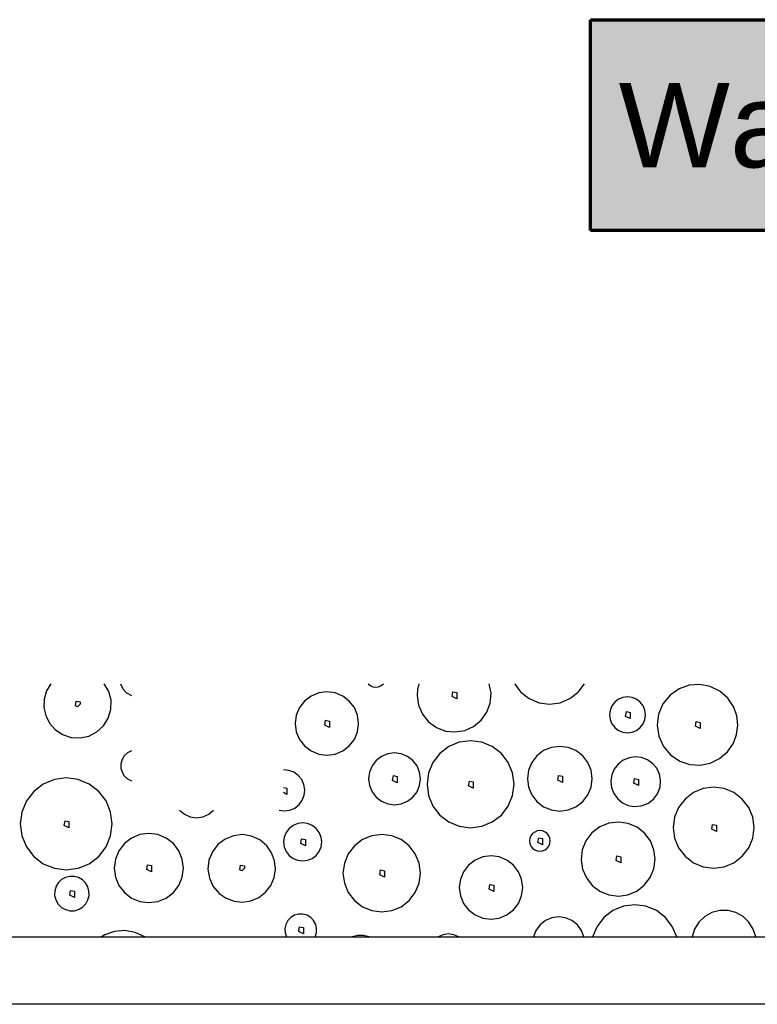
# Model space of a CAD drawing. Extents: x -94 to 1256, y 388 to 888.
# Tile 21 of 51: x 182 to 200, y 710 to 733. Entities that reach past the tile are written whole.
import ezdxf

# ---------------------------------------------------------------- set-up
doc = ezdxf.new("R2010")
doc.units = 0
doc.layers.get('0').update_dxf_attribs({"lineweight": 25})
doc.layers.add('S_Schmutzwasser', color=5, linetype='Continuous', lineweight=70, true_color=0x0000ff)
doc.layers.add('X_Schraffur', color=7, linetype='Continuous', lineweight=25, true_color=0xc0c0c0)
doc.layers.add('X_Geometrie', color=7, linetype='Continuous', lineweight=25)
doc.styles.get("Standard").update_dxf_attribs({"font": 'arial.ttf'})

# ---------------------------------------------------------------- blocks, each defined once
blk = doc.blocks.new('Polygon-A07F5X39WF', base_point=(121.759, 709.863))
at = {"color": 0, "linetype": 'ByBlock', "lineweight": -2, "ltscale": 0.25}
for p, q in [((121.759, 711.463), (340.63, 711.463)), ((340.63, 709.863), (121.759, 709.863))]:
    blk.add_line(p, q, dxfattribs=at)
blk = doc.blocks.new('Schraffur-A07F5X3JWF', base_point=(118.259, 711.463))
at = {"color": 0, "linetype": 'ByBlock', "lineweight": -2, "ltscale": 0.25}
for p, q in [((183.093, 717.463), (182.993, 717.292)), ((184.465, 717.277), (184.358, 717.463)), ((184.742, 717.463), (184.799, 717.346)), ((184.799, 717.346), (184.888, 717.25)), ((190.611, 717.463), (190.663, 717.419)), ((190.663, 717.419), (190.725, 717.391)), ((190.725, 717.391), (190.793, 717.382)), ((190.793, 717.382), (190.86, 717.391)), ((190.86, 717.391), (190.922, 717.419)), ((190.922, 717.419), (190.975, 717.463)), ((191.812, 717.463), (191.779, 717.324)), ((193.523, 717.236), (193.482, 717.463)), ((194.078, 717.463), (194.23, 717.263)), ((195.589, 717.263), (195.741, 717.463)), ((197.981, 717.341), (197.765, 717.19)), ((198.219, 717.426), (197.981, 717.341)), ((198.471, 717.444), (198.219, 717.426)), ((198.719, 717.397), (198.471, 717.444)), ((198.946, 717.286), (198.719, 717.397)), ((182.993, 717.292), (182.937, 717.101)), ((184.519, 717.07), (184.465, 717.277)), ((184.888, 717.25), (185.001, 717.184)), ((189.259, 717.171), (189.103, 717.052)), ((189.44, 717.246), (189.259, 717.171)), ((189.634, 717.272), (189.44, 717.246)), ((189.828, 717.246), (189.634, 717.272)), ((190.01, 717.171), (189.828, 717.246)), ((190.165, 717.052), (190.01, 717.171)), ((191.779, 717.324), (191.77, 717.181)), ((191.77, 717.181), (191.804, 716.952)), ((192.6, 717.159), (192.618, 717.27)), ((192.711, 717.103), (192.6, 717.159)), ((192.618, 717.27), (192.711, 717.252)), ((192.711, 717.252), (192.711, 717.103)), ((193.503, 717.005), (193.523, 717.236)), ((194.23, 717.263), (194.429, 717.11)), ((194.429, 717.11), (194.661, 717.014)), ((195.159, 717.014), (195.39, 717.11)), ((195.39, 717.11), (195.589, 717.263)), ((196.648, 717.14), (196.544, 717.098)), ((196.758, 717.155), (196.648, 717.14)), ((196.869, 717.14), (196.758, 717.155)), ((196.973, 717.098), (196.869, 717.14)), ((197.765, 717.19), (197.598, 716.985)), ((199.136, 717.119), (198.946, 717.286)), ((199.276, 716.908), (199.136, 717.119)), ((182.937, 717.101), (182.93, 716.903)), ((182.93, 716.903), (182.973, 716.709)), ((183.679, 716.939), (183.697, 717.05)), ((183.726, 716.915), (183.679, 716.939)), ((183.697, 717.05), (183.79, 717.032)), ((183.726, 716.915), (183.79, 716.979)), ((183.79, 717.032), (183.79, 716.979)), ((184.516, 716.856), (184.519, 717.07)), ((188.984, 716.896), (188.909, 716.715)), ((189.103, 717.052), (188.984, 716.896)), ((190.285, 716.896), (190.165, 717.052)), ((190.36, 716.715), (190.285, 716.896)), ((191.804, 716.952), (191.897, 716.741)), ((193.424, 716.788), (193.503, 717.005)), ((194.661, 717.014), (194.91, 716.981)), ((194.91, 716.981), (195.159, 717.014)), ((196.387, 716.941), (196.345, 716.838)), ((196.456, 717.03), (196.387, 716.941)), ((196.544, 717.098), (196.456, 717.03)), ((197.061, 717.03), (196.973, 717.098)), ((197.129, 716.941), (197.061, 717.03)), ((197.172, 716.838), (197.129, 716.941)), ((197.598, 716.985), (197.494, 716.743)), ((199.349, 716.7), (199.276, 716.908)), ((182.973, 716.709), (183.062, 716.531)), ((184.343, 716.468), (184.455, 716.65)), ((184.455, 716.65), (184.516, 716.856)), ((188.909, 716.715), (188.883, 716.521)), ((190.385, 716.521), (190.36, 716.715)), ((191.897, 716.741), (192.042, 716.561)), ((193.29, 716.6), (193.424, 716.788)), ((196.345, 716.838), (196.33, 716.727)), ((196.33, 716.727), (196.345, 716.616)), ((196.711, 716.69), (196.73, 716.802)), ((196.823, 716.635), (196.711, 716.69)), ((196.73, 716.802), (196.823, 716.783)), ((196.823, 716.783), (196.823, 716.635)), ((197.187, 716.727), (197.172, 716.838)), ((197.172, 716.616), (197.187, 716.727)), ((197.494, 716.743), (197.46, 716.481)), ((199.372, 716.481), (199.349, 716.7)), ((183.062, 716.531), (183.192, 716.381)), ((184.186, 716.322), (184.343, 716.468)), ((188.883, 716.521), (188.909, 716.326)), ((189.587, 716.484), (189.605, 716.596)), ((189.698, 716.429), (189.587, 716.484)), ((189.605, 716.596), (189.698, 716.577)), ((189.698, 716.577), (189.698, 716.429)), ((190.36, 716.326), (190.385, 716.521)), ((192.042, 716.561), (192.228, 716.424)), ((192.228, 716.424), (192.444, 716.342)), ((192.902, 716.356), (193.112, 716.452)), ((193.112, 716.452), (193.29, 716.6)), ((196.345, 716.616), (196.387, 716.513)), ((196.387, 716.513), (196.456, 716.424)), ((196.456, 716.424), (196.544, 716.356)), ((196.973, 716.356), (197.061, 716.424)), ((197.061, 716.424), (197.129, 716.513)), ((197.129, 716.513), (197.172, 716.616)), ((197.46, 716.481), (197.499, 716.22)), ((198.369, 716.454), (198.387, 716.565)), ((198.48, 716.398), (198.369, 716.454)), ((198.387, 716.565), (198.48, 716.547)), ((198.48, 716.547), (198.48, 716.398)), ((199.344, 716.262), (199.372, 716.481)), ((183.192, 716.381), (183.369, 716.261)), ((183.369, 716.261), (183.572, 716.191)), ((183.572, 716.191), (183.786, 716.179)), ((183.786, 716.179), (183.995, 716.223)), ((183.995, 716.223), (184.186, 716.322)), ((188.909, 716.326), (188.984, 716.145)), ((190.285, 716.145), (190.36, 716.326)), ((192.444, 716.342), (192.674, 716.319)), ((192.674, 716.319), (192.902, 716.356)), ((196.544, 716.356), (196.648, 716.313)), ((196.648, 716.313), (196.758, 716.298)), ((196.758, 716.298), (196.869, 716.313)), ((196.869, 716.313), (196.973, 716.356)), ((197.499, 716.22), (197.608, 715.979)), ((199.267, 716.055), (199.344, 716.262)), ((188.984, 716.145), (189.103, 715.99)), ((189.103, 715.99), (189.259, 715.87)), ((190.01, 715.87), (190.165, 715.99)), ((190.165, 715.99), (190.285, 716.145)), ((192.523, 715.974), (192.309, 715.81)), ((192.771, 716.077), (192.523, 715.974)), ((193.038, 716.112), (192.771, 716.077)), ((193.305, 716.077), (193.038, 716.112)), ((193.554, 715.974), (193.305, 716.077)), ((193.768, 715.81), (193.554, 715.974)), ((194.955, 715.953), (194.77, 715.877)), ((195.154, 715.979), (194.955, 715.953)), ((195.352, 715.953), (195.154, 715.979)), ((195.537, 715.877), (195.352, 715.953)), ((197.608, 715.979), (197.779, 715.778)), ((199.128, 715.852), (199.267, 716.055)), ((184.834, 715.753), (184.78, 715.665)), ((184.909, 715.824), (184.834, 715.753)), ((185.001, 715.871), (184.909, 715.824)), ((189.259, 715.87), (189.44, 715.795)), ((189.44, 715.795), (189.634, 715.77)), ((189.634, 715.77), (189.828, 715.795)), ((189.828, 715.795), (190.01, 715.87)), ((190.931, 715.741), (190.804, 715.643)), ((191.079, 715.803), (190.931, 715.741)), ((191.238, 715.824), (191.079, 715.803)), ((191.398, 715.803), (191.238, 715.824)), ((191.546, 715.741), (191.398, 715.803)), ((191.673, 715.643), (191.546, 715.741)), ((192.309, 715.81), (192.145, 715.596)), ((193.932, 715.596), (193.768, 715.81)), ((194.611, 715.755), (194.489, 715.596)), ((194.77, 715.877), (194.611, 715.755)), ((195.696, 715.755), (195.537, 715.877)), ((195.818, 715.596), (195.696, 715.755)), ((196.942, 715.729), (196.793, 715.707)), ((197.091, 715.713), (196.942, 715.729)), ((197.231, 715.66), (197.091, 715.713)), ((197.779, 715.778), (197.998, 715.631)), ((198.941, 715.691), (199.128, 715.852)), ((184.78, 715.665), (184.752, 715.566)), ((184.752, 715.566), (184.752, 715.463)), ((190.706, 715.516), (190.644, 715.368)), ((190.804, 715.643), (190.706, 715.516)), ((191.771, 715.516), (191.673, 715.643)), ((191.832, 715.368), (191.771, 715.516)), ((192.145, 715.596), (192.042, 715.347)), ((194.035, 715.347), (193.932, 715.596)), ((194.489, 715.596), (194.413, 715.411)), ((195.894, 715.411), (195.818, 715.596)), ((196.537, 715.557), (196.445, 715.438)), ((196.655, 715.648), (196.537, 715.557)), ((196.793, 715.707), (196.655, 715.648)), ((197.353, 715.573), (197.231, 715.66)), ((197.45, 715.458), (197.353, 715.573)), ((197.998, 715.631), (198.231, 715.552)), ((198.231, 715.552), (198.477, 715.536)), ((198.477, 715.536), (198.719, 715.583)), ((198.719, 715.583), (198.941, 715.691)), ((184.752, 715.463), (184.78, 715.364)), ((184.78, 715.364), (184.834, 715.276)), ((184.834, 715.276), (184.909, 715.205)), ((188.731, 715.407), (188.604, 715.418)), ((188.851, 715.363), (188.731, 715.407)), ((188.955, 715.289), (188.851, 715.363)), ((189.037, 715.19), (188.955, 715.289)), ((190.644, 715.368), (190.624, 715.209)), ((191.191, 715.172), (191.21, 715.284)), ((191.21, 715.284), (191.303, 715.265)), ((191.303, 715.265), (191.303, 715.117)), ((191.853, 715.209), (191.832, 715.368)), ((192.042, 715.347), (192.007, 715.08)), ((194.07, 715.08), (194.035, 715.347)), ((194.413, 715.411), (194.386, 715.212)), ((195.106, 715.176), (195.125, 715.287)), ((195.125, 715.287), (195.218, 715.269)), ((195.218, 715.269), (195.218, 715.12)), ((195.921, 715.212), (195.894, 715.411)), ((196.386, 715.3), (196.364, 715.151)), ((196.445, 715.438), (196.386, 715.3)), ((197.514, 715.322), (197.45, 715.458)), ((197.542, 715.175), (197.514, 715.322)), ((182.913, 715.083), (182.687, 714.91)), ((183.176, 715.192), (182.913, 715.083)), ((183.458, 715.229), (183.176, 715.192)), ((183.74, 715.192), (183.458, 715.229)), ((184.002, 715.083), (183.74, 715.192)), ((184.228, 714.91), (184.002, 715.083)), ((184.909, 715.205), (185.001, 715.158)), ((188.604, 715.007), (188.688, 714.99)), ((189.089, 715.073), (189.037, 715.19)), ((189.11, 714.947), (189.089, 715.073)), ((190.624, 715.209), (190.644, 715.049)), ((190.644, 715.049), (190.706, 714.901)), ((191.303, 715.117), (191.191, 715.172)), ((191.771, 714.901), (191.832, 715.049)), ((191.832, 715.049), (191.853, 715.209)), ((192.007, 715.08), (192.042, 714.813)), ((192.991, 715.044), (193.01, 715.155)), ((193.103, 714.989), (192.991, 715.044)), ((193.01, 715.155), (193.103, 715.137)), ((193.103, 715.137), (193.103, 714.989)), ((194.035, 714.813), (194.07, 715.08)), ((194.386, 715.212), (194.413, 715.014)), ((194.413, 715.014), (194.489, 714.829)), ((195.218, 715.12), (195.106, 715.176)), ((195.818, 714.829), (195.894, 715.014)), ((195.894, 715.014), (195.921, 715.212)), ((196.364, 715.151), (196.38, 715.002)), ((196.906, 715.104), (196.925, 715.215)), ((197.018, 715.048), (196.906, 715.104)), ((196.925, 715.215), (197.018, 715.196)), ((197.018, 715.196), (197.018, 715.048)), ((197.47, 714.855), (197.528, 715.01)), ((197.528, 715.01), (197.542, 715.175)), ((198.799, 715.009), (198.551, 714.976)), ((199.047, 714.976), (198.799, 715.009)), ((182.687, 714.91), (182.514, 714.684)), ((184.401, 714.684), (184.228, 714.91)), ((188.689, 714.841), (188.604, 714.884)), ((188.688, 714.99), (188.689, 714.841)), ((189.05, 714.7), (189.096, 714.819)), ((189.096, 714.819), (189.11, 714.947)), ((190.706, 714.901), (190.804, 714.774)), ((190.804, 714.774), (190.931, 714.676)), ((191.546, 714.676), (191.673, 714.774)), ((191.673, 714.774), (191.771, 714.901)), ((192.042, 714.813), (192.145, 714.564)), ((193.932, 714.564), (194.035, 714.813)), ((194.489, 714.829), (194.611, 714.67)), ((195.696, 714.67), (195.818, 714.829)), ((196.38, 715.002), (196.434, 714.862)), ((196.434, 714.862), (196.521, 714.74)), ((197.37, 714.723), (197.47, 714.855)), ((198.32, 714.881), (198.121, 714.728)), ((198.551, 714.976), (198.32, 714.881)), ((199.278, 714.881), (199.047, 714.976)), ((199.477, 714.728), (199.278, 714.881)), ((182.514, 714.684), (182.405, 714.422)), ((184.51, 714.422), (184.401, 714.684)), ((188.874, 714.517), (188.975, 714.597)), ((188.975, 714.597), (189.05, 714.7)), ((190.931, 714.676), (191.079, 714.615)), ((191.079, 714.615), (191.238, 714.594)), ((191.238, 714.594), (191.398, 714.615)), ((191.398, 714.615), (191.546, 714.676)), ((192.145, 714.564), (192.309, 714.351)), ((193.768, 714.351), (193.932, 714.564)), ((194.611, 714.67), (194.77, 714.548)), ((194.77, 714.548), (194.955, 714.471)), ((195.352, 714.471), (195.537, 714.548)), ((195.537, 714.548), (195.696, 714.67)), ((196.521, 714.74), (196.636, 714.643)), ((196.636, 714.643), (196.771, 714.579)), ((196.771, 714.579), (196.919, 714.551)), ((196.919, 714.551), (197.083, 714.565)), ((197.083, 714.565), (197.238, 714.624)), ((197.238, 714.624), (197.37, 714.723)), ((198.121, 714.728), (197.969, 714.53)), ((199.629, 714.53), (199.477, 714.728)), ((182.405, 714.422), (182.368, 714.14)), ((184.547, 714.14), (184.51, 714.422)), ((186.143, 714.463), (186.259, 714.368)), ((186.259, 714.368), (186.397, 714.308)), ((186.397, 714.308), (186.546, 714.287)), ((186.546, 714.287), (186.695, 714.308)), ((186.695, 714.308), (186.833, 714.368)), ((186.833, 714.368), (186.95, 714.463)), ((188.503, 714.463), (188.63, 714.448)), ((188.63, 714.448), (188.757, 714.466)), ((188.757, 714.466), (188.874, 714.517)), ((192.309, 714.351), (192.523, 714.187)), ((193.554, 714.187), (193.768, 714.351)), ((194.955, 714.471), (195.154, 714.445)), ((195.154, 714.445), (195.352, 714.471)), ((197.969, 714.53), (197.873, 714.299)), ((199.725, 714.299), (199.629, 714.53)), ((182.368, 714.14), (182.405, 713.858)), ((183.41, 714.104), (183.429, 714.215)), ((183.522, 714.048), (183.41, 714.104)), ((183.429, 714.215), (183.522, 714.196)), ((183.522, 714.196), (183.522, 714.048)), ((184.51, 713.858), (184.547, 714.14)), ((188.834, 714.103), (188.741, 714.032)), ((188.943, 714.148), (188.834, 714.103)), ((189.06, 714.164), (188.943, 714.148)), ((189.176, 714.148), (189.06, 714.164)), ((189.285, 714.103), (189.176, 714.148)), ((189.379, 714.032), (189.285, 714.103)), ((192.523, 714.187), (192.771, 714.084)), ((192.771, 714.084), (193.038, 714.049)), ((193.038, 714.049), (193.305, 714.084)), ((193.305, 714.084), (193.554, 714.187)), ((196.318, 714.156), (196.102, 714.068)), ((196.55, 714.183), (196.318, 714.156)), ((196.775, 714.15), (196.55, 714.183)), ((196.984, 714.06), (196.775, 714.15)), ((197.873, 714.299), (197.84, 714.051)), ((198.752, 714.014), (198.77, 714.126)), ((198.77, 714.126), (198.863, 714.107)), ((198.863, 714.107), (198.863, 713.959)), ((199.757, 714.051), (199.725, 714.299)), ((182.405, 713.858), (182.514, 713.595)), ((184.401, 713.595), (184.51, 713.858)), ((185.204, 713.886), (185.006, 713.804)), ((185.416, 713.913), (185.204, 713.886)), ((185.628, 713.886), (185.416, 713.913)), ((185.826, 713.804), (185.628, 713.886)), ((187.422, 713.861), (187.222, 713.781)), ((187.636, 713.885), (187.422, 713.861)), ((187.849, 713.85), (187.636, 713.885)), ((188.045, 713.759), (187.849, 713.85)), ((188.669, 713.938), (188.624, 713.829)), ((188.741, 714.032), (188.669, 713.938)), ((189.45, 713.938), (189.379, 714.032)), ((189.495, 713.829), (189.45, 713.938)), ((190.697, 713.859), (190.475, 713.767)), ((190.934, 713.89), (190.697, 713.859)), ((191.172, 713.859), (190.934, 713.89)), ((191.393, 713.767), (191.172, 713.859)), ((194.47, 713.859), (194.446, 713.8)), ((194.509, 713.909), (194.47, 713.859)), ((194.56, 713.948), (194.509, 713.909)), ((194.619, 713.972), (194.56, 713.948)), ((194.682, 713.981), (194.619, 713.972)), ((194.745, 713.972), (194.682, 713.981)), ((194.804, 713.948), (194.745, 713.972)), ((194.854, 713.909), (194.804, 713.948)), ((194.893, 713.859), (194.854, 713.909)), ((194.918, 713.8), (194.893, 713.859)), ((195.916, 713.926), (195.774, 713.74)), ((196.102, 714.068), (195.916, 713.926)), ((197.163, 713.919), (196.984, 714.06)), ((197.299, 713.738), (197.163, 713.919)), ((197.84, 714.051), (197.873, 713.802)), ((198.863, 713.959), (198.752, 714.014)), ((199.725, 713.802), (199.757, 714.051)), ((184.836, 713.673), (184.706, 713.503)), ((185.006, 713.804), (184.836, 713.673)), ((185.996, 713.673), (185.826, 713.804)), ((186.126, 713.503), (185.996, 713.673)), ((187.05, 713.651), (186.92, 713.479)), ((187.222, 713.781), (187.05, 713.651)), ((188.209, 713.62), (188.045, 713.759)), ((188.324, 713.454), (188.209, 713.62)), ((188.624, 713.829), (188.609, 713.713)), ((188.609, 713.713), (188.624, 713.596)), ((189.013, 713.677), (189.031, 713.788)), ((189.124, 713.621), (189.013, 713.677)), ((189.031, 713.788), (189.124, 713.769)), ((189.124, 713.769), (189.124, 713.621)), ((189.511, 713.713), (189.495, 713.829)), ((189.495, 713.596), (189.511, 713.713)), ((190.285, 713.622), (190.139, 713.431)), ((190.475, 713.767), (190.285, 713.622)), ((191.584, 713.622), (191.393, 713.767)), ((191.73, 713.431), (191.584, 713.622)), ((194.446, 713.8), (194.438, 713.737)), ((194.438, 713.737), (194.446, 713.674)), ((194.446, 713.674), (194.47, 713.615)), ((194.47, 713.615), (194.509, 713.564)), ((194.635, 713.7), (194.653, 713.812)), ((194.746, 713.645), (194.635, 713.7)), ((194.653, 713.812), (194.746, 713.793)), ((194.746, 713.793), (194.746, 713.645)), ((194.854, 713.564), (194.893, 713.615)), ((194.893, 713.615), (194.918, 713.674)), ((194.926, 713.737), (194.918, 713.8)), ((194.918, 713.674), (194.926, 713.737)), ((195.774, 713.74), (195.686, 713.524)), ((197.385, 713.527), (197.299, 713.738)), ((197.873, 713.802), (197.969, 713.571)), ((199.629, 713.571), (199.725, 713.802)), ((182.514, 713.595), (182.687, 713.37)), ((184.228, 713.37), (184.401, 713.595)), ((184.706, 713.503), (184.624, 713.306)), ((186.208, 713.306), (186.126, 713.503)), ((186.92, 713.479), (186.84, 713.279)), ((188.393, 713.265), (188.324, 713.454)), ((188.624, 713.596), (188.669, 713.487)), ((188.669, 713.487), (188.741, 713.394)), ((188.741, 713.394), (188.834, 713.322)), ((189.285, 713.322), (189.379, 713.394)), ((189.379, 713.394), (189.45, 713.487)), ((189.45, 713.487), (189.495, 713.596)), ((190.139, 713.431), (190.048, 713.21)), ((191.821, 713.21), (191.73, 713.431)), ((193.523, 713.383), (193.329, 713.357)), ((193.718, 713.357), (193.523, 713.383)), ((194.509, 713.564), (194.56, 713.525)), ((194.56, 713.525), (194.619, 713.501)), ((194.619, 713.501), (194.682, 713.493)), ((194.682, 713.493), (194.745, 713.501)), ((194.745, 713.501), (194.804, 713.525)), ((194.804, 713.525), (194.854, 713.564)), ((195.686, 713.524), (195.659, 713.292)), ((196.489, 713.27), (196.507, 713.381)), ((196.507, 713.381), (196.6, 713.363)), ((197.413, 713.301), (197.385, 713.527)), ((197.969, 713.571), (198.121, 713.373)), ((199.477, 713.373), (199.629, 713.571)), ((182.687, 713.37), (182.913, 713.196)), ((182.913, 713.196), (183.176, 713.088)), ((183.74, 713.088), (184.002, 713.196)), ((184.002, 713.196), (184.228, 713.37)), ((184.624, 713.306), (184.596, 713.093)), ((185.369, 713.057), (185.387, 713.168)), ((185.387, 713.168), (185.48, 713.15)), ((185.48, 713.15), (185.48, 713.002)), ((186.236, 713.093), (186.208, 713.306)), ((186.84, 713.279), (186.816, 713.065)), ((187.568, 713.05), (187.586, 713.161)), ((187.586, 713.161), (187.679, 713.143)), ((187.679, 713.143), (187.679, 713.09)), ((188.413, 713.065), (188.393, 713.265)), ((188.834, 713.322), (188.943, 713.277)), ((188.943, 713.277), (189.06, 713.262)), ((189.06, 713.262), (189.176, 713.277)), ((189.176, 713.277), (189.285, 713.322)), ((190.048, 713.21), (190.016, 712.972)), ((191.852, 712.972), (191.821, 713.21)), ((192.992, 713.163), (192.873, 713.007)), ((193.148, 713.282), (192.992, 713.163)), ((193.329, 713.357), (193.148, 713.282)), ((193.899, 713.282), (193.718, 713.357)), ((194.054, 713.163), (193.899, 713.282)), ((194.174, 713.007), (194.054, 713.163)), ((195.659, 713.292), (195.692, 713.067)), ((196.6, 713.214), (196.489, 713.27)), ((196.6, 713.363), (196.6, 713.214)), ((197.382, 713.076), (197.413, 713.301)), ((198.121, 713.373), (198.32, 713.22)), ((198.32, 713.22), (198.551, 713.125)), ((199.047, 713.125), (199.278, 713.22)), ((199.278, 713.22), (199.477, 713.373)), ((183.176, 713.088), (183.458, 713.05)), ((183.458, 713.05), (183.74, 713.088)), ((184.596, 713.093), (184.624, 712.881)), ((185.48, 713.002), (185.369, 713.057)), ((186.208, 712.881), (186.236, 713.093)), ((186.816, 713.065), (186.851, 712.852)), ((187.615, 713.026), (187.568, 713.05)), ((187.615, 713.026), (187.679, 713.09)), ((188.383, 712.866), (188.413, 713.065)), ((190.016, 712.972), (190.048, 712.735)), ((190.887, 712.936), (190.906, 713.048)), ((190.999, 712.881), (190.887, 712.936)), ((190.906, 713.048), (190.999, 713.029)), ((190.999, 713.029), (190.999, 712.881)), ((191.821, 712.735), (191.852, 712.972)), ((192.873, 713.007), (192.798, 712.826)), ((194.249, 712.826), (194.174, 713.007)), ((195.692, 713.067), (195.782, 712.858)), ((197.295, 712.866), (197.382, 713.076)), ((198.551, 713.125), (198.799, 713.092)), ((198.799, 713.092), (199.047, 713.125)), ((183.272, 712.749), (183.217, 712.66)), ((183.349, 712.822), (183.272, 712.749)), ((183.441, 712.872), (183.349, 712.822)), ((183.544, 712.897), (183.441, 712.872)), ((183.649, 712.896), (183.544, 712.897)), ((183.75, 712.868), (183.649, 712.896)), ((183.841, 712.815), (183.75, 712.868)), ((183.916, 712.74), (183.841, 712.815)), ((183.969, 712.649), (183.916, 712.74)), ((184.624, 712.881), (184.706, 712.683)), ((184.706, 712.683), (184.836, 712.513)), ((185.996, 712.513), (186.126, 712.683)), ((186.126, 712.683), (186.208, 712.881)), ((186.851, 712.852), (186.942, 712.656)), ((188.18, 712.521), (188.303, 712.681)), ((188.303, 712.681), (188.383, 712.866)), ((190.048, 712.735), (190.139, 712.513)), ((191.73, 712.513), (191.821, 712.735)), ((192.798, 712.826), (192.772, 712.632)), ((193.476, 712.595), (193.495, 712.707)), ((193.495, 712.707), (193.587, 712.688)), ((193.587, 712.688), (193.587, 712.54)), ((194.274, 712.632), (194.249, 712.826)), ((195.782, 712.858), (195.923, 712.679)), ((195.923, 712.679), (196.104, 712.543)), ((196.976, 712.547), (197.156, 712.686)), ((197.156, 712.686), (197.295, 712.866)), ((183.185, 712.554), (183.182, 712.444)), ((183.182, 712.444), (183.209, 712.337)), ((183.217, 712.66), (183.185, 712.554)), ((183.543, 712.453), (183.562, 712.564)), ((183.655, 712.397), (183.543, 712.453)), ((183.562, 712.564), (183.655, 712.546)), ((183.655, 712.546), (183.655, 712.397)), ((183.997, 712.548), (183.969, 712.649)), ((183.973, 712.34), (183.999, 712.442)), ((183.999, 712.442), (183.997, 712.548)), ((184.836, 712.513), (185.006, 712.383)), ((185.826, 712.383), (185.996, 712.513)), ((186.942, 712.656), (187.081, 712.492)), ((187.081, 712.492), (187.247, 712.377)), ((188.02, 712.398), (188.18, 712.521)), ((190.139, 712.513), (190.285, 712.323)), ((191.584, 712.323), (191.73, 712.513)), ((192.772, 712.632), (192.798, 712.437)), ((193.587, 712.54), (193.476, 712.595)), ((194.249, 712.437), (194.274, 712.632)), ((196.104, 712.543), (196.315, 712.457)), ((196.315, 712.457), (196.541, 712.429)), ((196.541, 712.429), (196.766, 712.46)), ((196.766, 712.46), (196.976, 712.547)), ((183.209, 712.337), (183.263, 712.24)), ((183.263, 712.24), (183.342, 712.162)), ((183.851, 712.171), (183.923, 712.248)), ((183.923, 712.248), (183.973, 712.34)), ((185.006, 712.383), (185.204, 712.301)), ((185.204, 712.301), (185.416, 712.273)), ((185.416, 712.273), (185.628, 712.301)), ((185.628, 712.301), (185.826, 712.383)), ((187.247, 712.377), (187.436, 712.308)), ((187.436, 712.308), (187.636, 712.288)), ((187.636, 712.288), (187.835, 712.318)), ((187.835, 712.318), (188.02, 712.398)), ((190.285, 712.323), (190.475, 712.177)), ((191.393, 712.177), (191.584, 712.323)), ((192.798, 712.437), (192.873, 712.256)), ((192.873, 712.256), (192.992, 712.101)), ((194.054, 712.101), (194.174, 712.256)), ((194.174, 712.256), (194.249, 712.437)), ((196.928, 712.223), (196.661, 712.188)), ((197.194, 712.188), (196.928, 712.223)), ((183.342, 712.162), (183.438, 712.108)), ((183.438, 712.108), (183.545, 712.081)), ((183.545, 712.081), (183.656, 712.083)), ((183.656, 712.083), (183.761, 712.115)), ((183.761, 712.115), (183.851, 712.171)), ((188.867, 711.973), (188.78, 711.921)), ((188.965, 712), (188.867, 711.973)), ((189.066, 712), (188.965, 712)), ((189.163, 711.973), (189.066, 712)), ((189.25, 711.921), (189.163, 711.973)), ((190.475, 712.177), (190.697, 712.086)), ((190.697, 712.086), (190.934, 712.054)), ((190.934, 712.054), (191.172, 712.086)), ((191.172, 712.086), (191.393, 712.177)), ((192.992, 712.101), (193.148, 711.981)), ((193.148, 711.981), (193.329, 711.906)), ((193.718, 711.906), (193.899, 711.981)), ((193.899, 711.981), (194.054, 712.101)), ((196.413, 712.086), (196.2, 711.923)), ((196.661, 712.188), (196.413, 712.086)), ((197.442, 712.086), (197.194, 712.188)), ((197.655, 711.923), (197.442, 712.086)), ((198.759, 712.036), (198.59, 711.943)), ((198.946, 712.084), (198.759, 712.036)), ((199.139, 712.084), (198.946, 712.084)), ((199.326, 712.036), (199.139, 712.084)), ((199.495, 711.943), (199.326, 712.036)), ((188.662, 711.759), (188.639, 711.66)), ((188.71, 711.848), (188.662, 711.759)), ((188.78, 711.921), (188.71, 711.848)), ((189.32, 711.848), (189.25, 711.921)), ((189.369, 711.759), (189.32, 711.848)), ((189.391, 711.66), (189.369, 711.759)), ((193.329, 711.906), (193.523, 711.881)), ((193.523, 711.881), (193.718, 711.906)), ((194.686, 711.747), (194.589, 711.616)), ((194.815, 711.849), (194.686, 711.747)), ((194.965, 711.913), (194.815, 711.849)), ((195.128, 711.934), (194.965, 711.913)), ((195.29, 711.913), (195.128, 711.934)), ((195.441, 711.849), (195.29, 711.913)), ((195.569, 711.747), (195.441, 711.849)), ((195.666, 711.616), (195.569, 711.747)), ((196.2, 711.923), (196.036, 711.711)), ((197.819, 711.711), (197.655, 711.923)), ((198.45, 711.81), (198.347, 711.647)), ((198.59, 711.943), (198.45, 711.81)), ((199.635, 711.81), (199.495, 711.943)), ((199.738, 711.647), (199.635, 711.81)), ((184.369, 711.508), (184.33, 711.486)), ((184.602, 711.591), (184.369, 711.508)), ((184.849, 711.611), (184.602, 711.591)), ((185.093, 711.568), (184.849, 711.611)), ((185.318, 711.463), (185.093, 711.568)), ((188.639, 711.66), (188.643, 711.559)), ((188.643, 711.559), (188.674, 711.463)), ((188.968, 711.589), (188.987, 711.7)), ((189.08, 711.534), (188.968, 711.589)), ((188.987, 711.7), (189.079, 711.682)), ((189.079, 711.682), (189.08, 711.534)), ((189.356, 711.463), (189.387, 711.559)), ((189.387, 711.559), (189.391, 711.66)), ((192.386, 711.513), (192.268, 711.463)), ((192.513, 711.53), (192.386, 711.513)), ((192.641, 711.513), (192.513, 711.53)), ((192.759, 711.463), (192.641, 711.513)), ((194.589, 711.616), (194.53, 711.463)), ((195.726, 711.463), (195.666, 711.616)), ((196.036, 711.711), (195.932, 711.463)), ((197.923, 711.463), (197.819, 711.711)), ((198.347, 711.647), (198.288, 711.463)), ((199.797, 711.463), (199.738, 711.647)), ((184.33, 711.486), (184.291, 711.463)), ((190.367, 711.496), (190.235, 711.463)), ((190.504, 711.496), (190.367, 711.496)), ((190.636, 711.463), (190.504, 711.496))]:
    blk.add_line(p, q, dxfattribs=at)

msp = doc.modelspace()

# ---------------------------------------------------------------- linework, layer by layer
at = {"layer": 'S_Schmutzwasser'}
for p, q in [((195.881, 733.206), (220.138, 733.206)), ((195.881, 728.206), (195.881, 733.206)), ((220.138, 728.206), (195.881, 728.206))]:
    msp.add_line(p, q, dxfattribs=at)
at = {"layer": 'S_Schmutzwasser', "color": 7, "true_color": 0xffffff}
for points in [[(195.881, 728.206), (220.138, 728.206), (195.881, 733.206)], [(220.138, 728.206), (195.881, 733.206), (220.138, 733.206)]]:
    msp.add_solid(points, dxfattribs=at)

# ---------------------------------------------------------------- block references
at = {"layer": 'X_Geometrie', "ltscale": 0.25}
msp.add_blockref('Polygon-A07F5X39WF', (121.759, 709.863), dxfattribs=at)
at = {"layer": 'X_Schraffur', "ltscale": 0.25}
msp.add_blockref('Schraffur-A07F5X3JWF', (118.259, 711.463), dxfattribs=at)

# ---------------------------------------------------------------- texts
at = {"layer": 'S_Schmutzwasser', "insert": (196.548, 731.706), "char_height": 2, "attachment_point": 1}
msp.add_mtext('{\\fArial;Wasserbecken 1.1}', dxfattribs=at)

doc.saveas('drawing.dxf')
